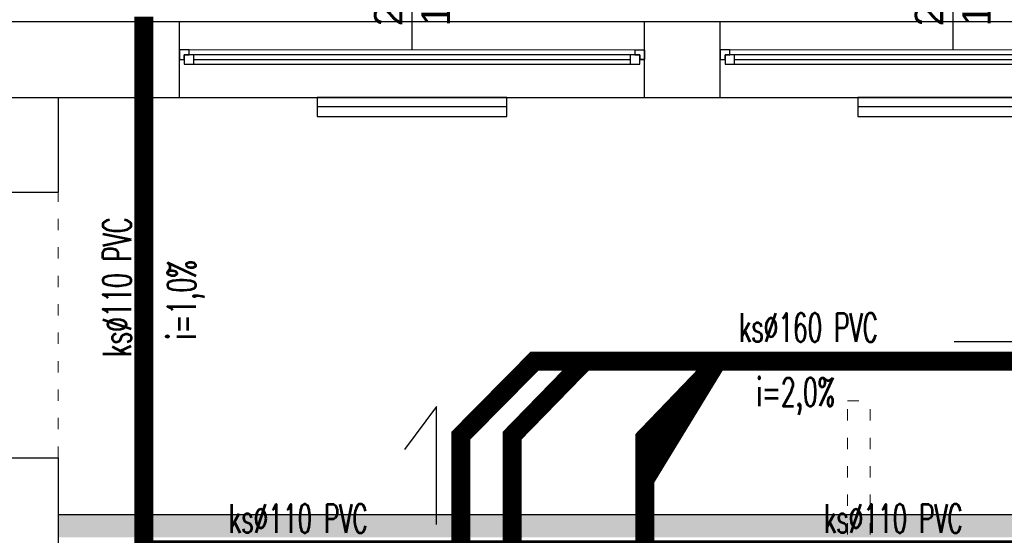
# Model space of a CAD drawing. Header units: millimetres. Extents: x 3698380 to 4312681, y 679670 to 844285.
# Tile 51 of 100: x 3970672 to 3975862, y 791018 to 793737. Entities that reach past the tile are written whole.
import ezdxf
from ezdxf.enums import TextEntityAlignment as Align
from ezdxf.lldxf.tags import DXFTag

# ---------------------------------------------------------------- set-up
doc = ezdxf.new("R2010")
doc.units = ezdxf.units.MM
doc.header["$LTSCALE"] = 10
doc.linetypes.add('ACAD_ISO03W100', pattern=[30, 12, -18])
doc.linetypes.add('ACAD_ISO10W100', pattern=[18, 12, -3, 0, -3])
for name, color, linetype in [('! IS_KAN Opisy', 7, 'SOLID'), ('__INST_opisy', 3, 'Continuous'), ('A_kreskowanie', 8, 'Continuous'), ('A_sc_istn', 252, 'Continuous'), ('A_sc_proj', 2, 'Continuous'), ('A_wymiary', 1, 'Continuous')]:
    doc.layers.add(name, color=color, linetype=linetype)
for name, color, linetype, lineweight in [('0 20 cienka', 8, 'Continuous', 20), ('HVAC_KS_podposadz', 96, 'DASHED', 60), ('HVAC_KS_podstropowa', 54, 'ACAD_ISO10W100', 35)]:
    doc.layers.add(name, color=color, linetype=linetype, lineweight=lineweight)
doc.styles.add('253.Legenda_wodkan$0$simplex', font='simplex.shx')
doc.styles.get("Standard").update_dxf_attribs({"font": 'arial.ttf'})
tags = doc.linetypes.add('DASHED', pattern=[19.049999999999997, 12.7, -6.35]).pattern_tags.tags
tags[6:7] = [DXFTag(74, 4), DXFTag(75, 0), DXFTag(340, '0'), DXFTag(46, 1.0), DXFTag(50, 0.0), DXFTag(44, 0.0), DXFTag(45, 0.0)]
tags[4:5] = [DXFTag(74, 4), DXFTag(75, 0), DXFTag(340, '0'), DXFTag(46, 1.0), DXFTag(50, 0.0), DXFTag(44, 0.0), DXFTag(45, 0.0)]
tags = doc.linetypes.add('SOLID', pattern=[10, 10, 0]).pattern_tags.tags
tags[6:7] = [DXFTag(74, 4), DXFTag(75, 0), DXFTag(340, '0'), DXFTag(46, 0.0), DXFTag(50, 0.0), DXFTag(44, 0.0), DXFTag(45, 0.0)]
tags[4:5] = [DXFTag(74, 4), DXFTag(75, 0), DXFTag(340, '0'), DXFTag(46, 0.0), DXFTag(50, 0.0), DXFTag(44, 0.0), DXFTag(45, 0.0)]
doc.linetypes.add('TRACKS', pattern='A,0.15,[130,ltypeshp.shx,S=0.25,R=0,X=0,Y=0],0.15', length=0.3)

# ---------------------------------------------------------------- blocks, each defined once
blk = doc.blocks.new('*U462')
at = {"color": 252}
for p, q in [((-94.99999997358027, 20.00181726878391), (-99.99999997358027, 20.00181726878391)), ((-97.49999997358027, 15.0018172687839), (-97.49999997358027, 17.50181726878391)), ((-97.49999997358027, 17.50181726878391), (-94.99999997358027, 17.50181726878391)), ((-92.49999997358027, 17.50181726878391), (-97.49999997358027, 17.50181726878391)), ((-97.49999997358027, 17.50181726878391), (-97.49999997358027, 12.5018172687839)), ((-94.99999997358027, 17.50181726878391), (-94.99999997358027, 20.00181726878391)), ((139.9999999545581, 19.99687429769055), (-94.99999997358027, 20.00181726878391)), ((-92.49999997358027, 12.5018172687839), (-92.49999997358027, 17.50181726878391)), ((137.4999999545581, 17.49687429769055), (-92.49999997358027, 17.50181726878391)), ((142.4999999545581, 17.49687429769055), (137.4999999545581, 17.49687429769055)), ((137.4999999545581, 17.49687429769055), (137.4999999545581, 12.49687429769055)), ((144.9999999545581, 19.99687429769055), (139.9999999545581, 19.99687429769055)), ((139.9999999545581, 19.99687429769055), (139.9999999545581, 17.49687429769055)), ((139.9999999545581, 17.49687429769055), (142.4999999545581, 17.49687429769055)), ((142.4999999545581, 17.49687429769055), (142.4999999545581, 14.99687429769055)), ((142.4999999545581, 12.49687429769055), (142.4999999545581, 17.49687429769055)), ((-99.99999997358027, 15.0018172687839), (-97.49999997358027, 15.0018172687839)), ((-97.49999997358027, 12.5018172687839), (-92.49999997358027, 12.5018172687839)), ((-92.49999997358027, 15.0018172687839), (137.4999999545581, 14.99687429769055)), ((-92.49999997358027, 12.5018172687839), (137.4999999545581, 12.49687429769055)), ((-92.49999997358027, 12.5018172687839), (137.4999999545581, 12.49687429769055)), ((137.4999999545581, 12.49687429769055), (142.4999999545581, 12.49687429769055)), ((142.4999999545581, 14.99687429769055), (144.9999999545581, 14.99687429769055))]:
    blk.add_line(p, q, dxfattribs=at)
for points in [[(-99.99999997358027, 20.00181726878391), (-99.99999997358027, 15.0018172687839), (-97.49999997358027, 14.9996365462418)], [(144.9999999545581, 19.99687429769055), (144.9999999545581, 14.99469357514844), (142.4999999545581, 14.99687429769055)]]:
    blk.add_lwpolyline(points, dxfattribs=at)
blk = doc.blocks.new('*U338')
at = {"color": 252}
blk.add_lwpolyline([(75, 0), (0, 0)], dxfattribs=at)
for tag, p in [('S', (29.99999999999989, 4.999999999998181)), ('H', (30.00000000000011, -20))]:
    blk.add_attdef(tag, text='', height=15, dxfattribs=at).set_placement(p, align=Align.CENTER)
blk = doc.blocks.new('d')
at = {"layer": 'A_kreskowanie', "ltscale": 2}
h = blk.add_hatch(color=252, dxfattribs=at)
h.dxf.hatch_style = 1
h.paths.add_polyline_path([(3733274.741218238, 791127.0220290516), (3729114.741218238, 791127.0220290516), (3729114.741218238, 791007.0220290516), (3732204.741218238, 791007.0220290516), (3733274.741218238, 791007.0220290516)])
h.paths.add_polyline_path([(3733394.741218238, 791127.0220290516), (3733274.741218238, 791127.0220290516), (3733274.741218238, 791007.0220290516), (3733394.741218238, 791007.0220290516)])
h.paths.add_polyline_path([(3735194.741218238, 791127.0220290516), (3733394.741218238, 791127.0220290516), (3733394.741218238, 791007.0220290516), (3733824.741218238, 791007.0220290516), (3734041.525768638, 791007.0220290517), (3735194.741218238, 791007.0220290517)])
h.paths.add_polyline_path([(3735314.741218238, 791127.0220290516), (3735194.741218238, 791127.0220290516), (3735194.741218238, 791007.0220290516), (3735314.741218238, 791007.0220290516)])
h.paths.add_polyline_path([(3731432.762027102, 789647.0220290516), (3731312.762027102, 789647.0220290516), (3731312.762027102, 789527.0220290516), (3731432.762027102, 789527.0220290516)])
at = {"layer": '0 20 cienka', "color": 252, "linetype": 'ACAD_ISO03W100', "ltscale": 0.5}
blk.add_line((3729114.741218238, 791427.0220290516), (3729114.741218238, 792827.0220290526), dxfattribs=at)
for points in [[(3733274.741218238, 789072.5584392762), (3733274.741218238, 791727.0220290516)], [(3733274.741218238, 791727.0220290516), (3733394.741218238, 791727.0220290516)], [(3733394.741218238, 789072.5584392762), (3733394.741218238, 791727.0220290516)]]:
    blk.add_lwpolyline(points, dxfattribs=at)
at = {"layer": 'A_sc_istn', "color": 252}
for points in [[(3722514.741218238, 788607.0220290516), (3722514.741218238, 793727.0220290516), (3744014.741218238, 793727.0220290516), (3744014.741218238, 797027.0220290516)], [(3722914.741218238, 788607.0220290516), (3722914.741218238, 793327.0220290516), (3744414.741218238, 793327.0220290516), (3744414.741218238, 797027.0220290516)], [(3729754.741218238, 793327.0220290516), (3729754.741218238, 793727.0220290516)], [(3732204.741218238, 793327.0220290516), (3732204.741218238, 793727.0220290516)], [(3732604.741218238, 793327.0220290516), (3732604.741218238, 793727.0220290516)], [(3729114.741218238, 793327.0220290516), (3729114.741218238, 792827.0220290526)], [(3729114.741218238, 791427.0220290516), (3729114.741218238, 784607.0220290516)]]:
    blk.add_lwpolyline(points, dxfattribs=at)
for points in [[(3731479.746006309, 793327.0220290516), (3730479.746006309, 793327.0220290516), (3730479.746006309, 793227.0220290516), (3731479.746006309, 793227.0220290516)], [(3734329.746006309, 793327.0220290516), (3733329.746006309, 793327.0220290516), (3733329.746006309, 793227.0220290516), (3734329.746006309, 793227.0220290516)]]:
    blk.add_lwpolyline(points, close=True, dxfattribs=at)
at = {"layer": 'A_sc_istn', "color": 252, "linetype": 'TRACKS', "ltscale": 20}
for points in [[(3731479.746006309, 793277.0220290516), (3730479.746006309, 793277.0220290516)], [(3734329.746006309, 793277.0220290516), (3733329.746006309, 793277.0220290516)]]:
    blk.add_lwpolyline(points, dxfattribs=at)
at = {"layer": 'A_sc_proj', "color": 252, "ltscale": 2}
for p, q in [((3728714.741218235, 792827.0220290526), (3729114.741218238, 792827.0220290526)), ((3728714.741218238, 791427.0220290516), (3729114.741218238, 791427.0220290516))]:
    blk.add_line(p, q, dxfattribs=at)
blk.add_lwpolyline([(3729114.741218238, 791127.0220290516), (3744114.741218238, 791127.0220290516)], dxfattribs=at)
at = {"layer": 'A_sc_istn', "color": 252, "linetype": 'ACAD_ISO03W100', "xscale": 10, "yscale": 10, "zscale": 10, "rotation": 90}
for p in [(3730979.741731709, 793577.0467439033), (3733829.741731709, 793577.0467439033)]:
    blk.add_blockref('*U338', p, dxfattribs=at).add_auto_attribs({'S': '245', 'H': '165'})
at = {"layer": 'A_sc_istn', "color": 252, "xscale": 10, "yscale": 10, "zscale": 10}
for p in [(3730754.741218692, 793377.0532860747), (3733604.741218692, 793377.0532860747)]:
    blk.add_blockref('*U462', p, dxfattribs=at)

msp = doc.modelspace()

# ---------------------------------------------------------------- block references
at = {"layer": 'A_wymiary'}
msp.add_blockref('d', (241760.1187590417, 0), dxfattribs=at)

# ---------------------------------------------------------------- next in the draw order: linework, layer by layer
at = {"layer": '__INST_opisy', "ltscale": 2}
for p, q in [((3975598.216171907, 792040.5057801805), (3976219.964658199, 792040.5057801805)), ((3972869.89380893, 791697.1050428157), (3972700.499167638, 791471.0186702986)), ((3972869.89380893, 791075.356556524), (3972869.89380893, 791697.1050428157))]:
    msp.add_line(p, q, dxfattribs=at)
at = {"layer": 'HVAC_KS_podposadz', "ltscale": 2, "const_width": 100}
for points in [[(3972996.940246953, 790940.7229289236), (3972996.940246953, 791543.0158866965), (3973384.979578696, 791935.7102818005), (3982393.417882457, 791935.7102818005), (3982757.527350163, 792301.3231323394), (3982757.527350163, 797387.1790069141)], [(3973267.22278842, 789148.7409713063), (3973267.222788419, 791543.0158866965), (3973649.555268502, 791935.7102818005)], [(3973967.116252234, 788808.3356936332), (3973967.11625224, 791543.0158866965), (3974342.310362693, 791922.3194959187)]]:
    msp.add_lwpolyline(points, dxfattribs=at)
at = {"layer": 'HVAC_KS_podstropowa', "ltscale": 2, "const_width": 100}
msp.add_lwpolyline([(3971326.331658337, 793752.5705503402), (3971326.331658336, 790940.7229289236), (3979757.763443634, 790940.7229289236)], dxfattribs=at)

# ---------------------------------------------------------------- next in the draw order: texts
at = {"layer": '! IS_KAN Opisy', "color": 7, "style": '253.Legenda_wodkan$0$simplex', "width": 0.6}
for s, p in [('ks∅110 PVC', (3971260.184832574, 791960.1036350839)), ('i=1,0%%% ', (3971600.531576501, 792051.3413030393))]:
    msp.add_text(s, height=150, rotation=90, dxfattribs=at).set_placement(p)
for s, p in [('ks∅160 PVC', (3974462.417305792, 792038.9306956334)), ('i=2,0%%% ', (3974553.654973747, 791698.5839517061)), ('ks∅110 PVC', (3971773.891576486, 791031.5080368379)), ('ks∅110 PVC', (3974910.135146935, 791031.5080368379))]:
    msp.add_text(s, height=150, dxfattribs=at).set_placement(p)

doc.saveas('drawing.dxf')
